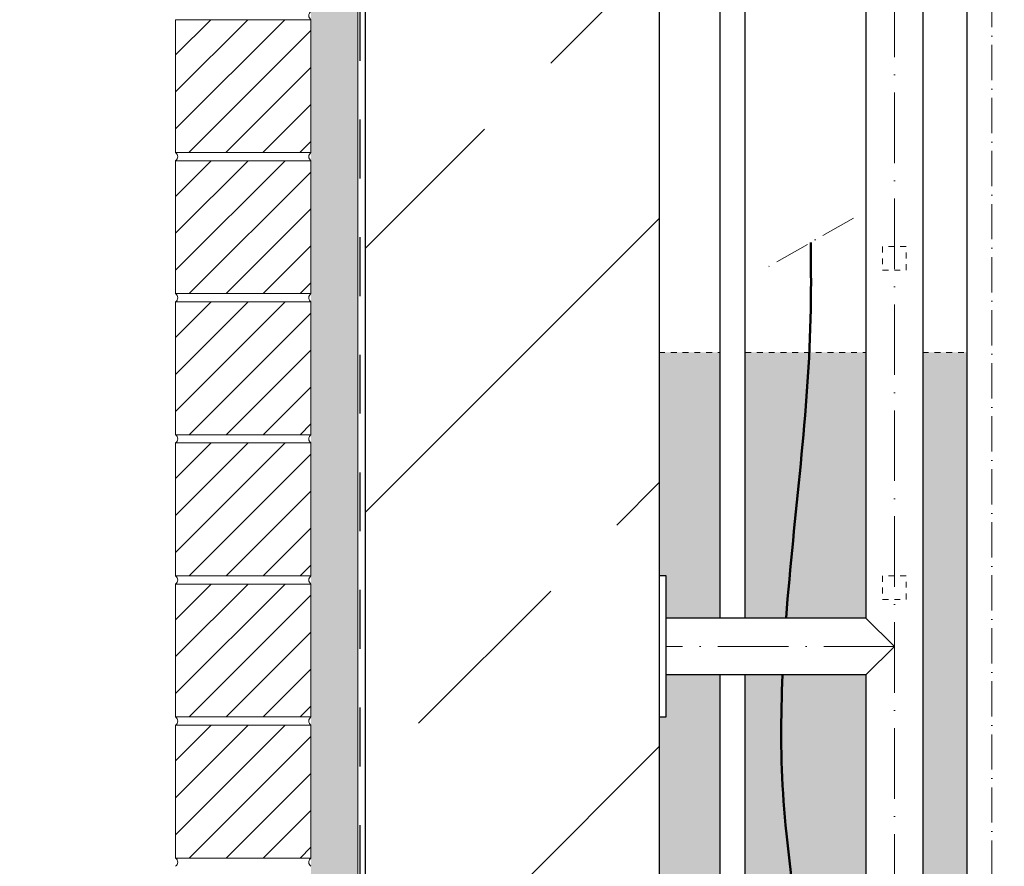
# Model space of a CAD drawing. Header units: millimetres. Extents: x -48448 to 452754, y -13941 to 17062.
# Tile 64 of 256: x 12840 to 13677, y -3207 to -2487. Entities that reach past the tile are written whole.
import ezdxf

# ---------------------------------------------------------------- set-up
doc = ezdxf.new("R2010")
doc.units = ezdxf.units.MM
doc.linetypes.add('ACAD_ISO10W100', pattern=[18, 12, -3, 0, -3])
doc.linetypes.add('JIS_02_1.0', pattern=[2, 1, -1])
doc.layers.add('Bemaßung', color=7, linetype='Continuous', lineweight=13)
doc.layers.add('Beschriftung', color=7, linetype='Continuous')
doc.layers.add('Detail Rohrdurchführung', color=7, linetype='Continuous')
doc.styles.add('LBB3.5M1000', font='isocp.shx', dxfattribs={"height": 3.5})
doc.dimstyles.new('DIN', dxfattribs={"dimtxt": 2.5, "dimasz": 2.5, "dimexe": 1.25, "dimexo": 0.625, "dimtad": 1, "dimtih": 1, "dimdec": 4, "dimdsep": 46, "dimlunit": 6, "dimtxsty": 'Standard', "dimcen": 2.5, "dimadec": 0, "dimazin": 0, "dimtfac": 1, "dimtdec": 4, "dimtmove": 0, "dimatfit": 3, "dimfxl": 0, "dimtvp": 1, "dimtolj": 1, "dimtzin": 0, "dimarcsym": 0})

# ---------------------------------------------------------------- blocks, each defined once
blk = doc.blocks.new('*D26')
at = {"layer": 'Bemaßung', "color": 0, "lineweight": -2, "transparency": 16777216}
for p, q in [((12433.88293021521, 5202.086197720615), (11880.35893142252, 5202.086197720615)), ((11930.35893142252, -3720.202525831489), (11930.35893142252, 5152.086197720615)), ((12683.88293021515, -3770.202525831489), (11880.35893142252, -3770.202525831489))]:
    blk.add_line(p, q, dxfattribs=at)
at = {"layer": 'Bemaßung', "color": 0, "transparency": 16777216}
for points in [[(11922.02559808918, 5152.086197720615), (11938.69226475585, 5152.086197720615), (11930.35893142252, 5202.086197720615)], [(11922.02559808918, -3720.202525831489), (11938.69226475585, -3720.202525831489), (11930.35893142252, -3770.202525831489)]]:
    blk.add_solid(points, dxfattribs=at)
at = {"layer": 'DEFPOINTS', "color": 0, "transparency": 16777216}
for p in [(11930.35893142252, 5202.086197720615), (13133.88293021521, 5202.086197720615), (13383.88293021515, -3770.20252583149)]:
    blk.add_point(p, dxfattribs=at)
at = {"layer": 'Bemaßung', "color": 0, "transparency": 16777216, "insert": (11822.02559808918, 715.9418359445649), "char_height": 100, "attachment_point": 5, "rotation": 90}
blk.add_mtext('\\A1;10,72', dxfattribs=at)
blk = doc.blocks.new('*D29')
at = {"layer": 'Bemaßung', "color": 0, "lineweight": -2, "transparency": 16777216}
for p, q in [((12688.88293021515, 115.9418359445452), (12223.25052448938, 115.9418359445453)), ((12273.25052448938, 65.94183594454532), (12273.25052448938, -3720.202525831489)), ((12683.88293021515, -3770.202525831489), (12223.25052448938, -3770.202525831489))]:
    blk.add_line(p, q, dxfattribs=at)
at = {"layer": 'Bemaßung', "color": 0, "transparency": 16777216}
for points in [[(12264.91719115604, 65.94183594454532), (12281.58385782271, 65.94183594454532), (12273.25052448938, 115.9418359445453)], [(12264.91719115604, -3720.202525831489), (12281.58385782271, -3720.202525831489), (12273.25052448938, -3770.202525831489)]]:
    blk.add_solid(points, dxfattribs=at)
at = {"layer": 'DEFPOINTS', "color": 0, "transparency": 16777216}
for p in [(13388.88293021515, 115.941835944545), (12273.25052448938, -3770.202525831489), (13383.88293021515, -3770.20252583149)]:
    blk.add_point(p, dxfattribs=at)
at = {"layer": 'Bemaßung', "color": 0, "transparency": 16777216, "insert": (12164.91719115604, -1827.13034494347), "char_height": 100, "attachment_point": 5, "rotation": 90}
blk.add_mtext('\\A1;4,86', dxfattribs=at)

msp = doc.modelspace()

# ---------------------------------------------------------------- hatches: boundary and pattern name
h = msp.add_hatch()
h.set_pattern_fill('ANSI33', color=256, scale=50)
h.set_pattern_definition([(45, (-26299.61749887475, 0), (-224.5064030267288, 224.5064030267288), []), (45, (-26075.11099887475, 0), (-224.5064030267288, 224.5064030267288), [158.75, -79.375])])
h.paths.add_polyline_path([(15183.88293021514, -2152.069021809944), (15158.88293021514, -2152.069021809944), (15158.88293021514, -2155.588926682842), (15163.88293021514, -2155.588926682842)], flags=16)
h.paths.add_polyline_path([(14833.88293021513, -2152.069021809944), (14808.88293021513, -2152.069021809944), (14808.88293021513, -2155.588926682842), (14813.88293021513, -2155.588926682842)], flags=16)
h.paths.add_polyline_path([(14808.88293021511, -3698.708484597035), (14808.88293021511, -3695.188579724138), (14803.88293021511, -3695.188579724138), (14783.88293021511, -3698.708484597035)], flags=16)
h.paths.add_polyline_path([(15255.82466911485, -3905.36756811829), (14933.88293021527, -3905.36756811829), (14933.88293021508, -3770.202525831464), (14819.23546252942, -3770.202525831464, -1), (14798.5303979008, -3770.202525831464), (14683.88293021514, -3770.202525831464), (13883.88293021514, -3770.202525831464), (13883.88293021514, -3970.202525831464), (13383.88293021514, -3970.202525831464), (13383.88293021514, -3770.202525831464), (13269.23546252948, -3770.202525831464, -1), (13248.53039790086, -3770.202525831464), (13133.8829302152, -3770.202525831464), (13133.8829302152, -4270.202525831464), (14890.98971140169, -4270.202525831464)])
h.paths.add_polyline_path([(14808.88293021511, -3841.696567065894), (14808.88293021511, -3845.216471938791), (14813.88293021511, -3845.216471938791), (14833.88293021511, -3841.696567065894)], flags=16)
h.paths.add_polyline_path([(13283.88293021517, -3841.696567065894), (13258.88293021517, -3841.696567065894), (13258.88293021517, -3845.216471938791), (13263.88293021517, -3845.216471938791)], flags=16)
h.paths.add_polyline_path([(16024.2338346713, -3494.999753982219), (16493.22585296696, -3479.869458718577), (16486.58119211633, -3273.905672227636), (16017.58917382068, -3289.035967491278)], flags=25)
edge = h.paths.add_edge_path()
edge.add_line((16955.6852954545, -3872.577230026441), (16955.6852954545, -3578.115524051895))
edge.add_line((16955.6852954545, -3578.115524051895), (14683.88293021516, -3621.938627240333))
edge.add_line((14683.88293021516, -3621.938627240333), (14683.88293021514, -3770.202525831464))
edge.add_line((14683.88293021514, -3770.202525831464), (14798.5303979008, -3770.202525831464))
edge.add_arc((14808.88293021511, -3770.202525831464), 10.35253231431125, 0, 180, ccw=False)
edge.add_line((14819.23546252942, -3770.202525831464), (14933.88293021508, -3770.202525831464))
edge.add_line((14933.88293021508, -3770.202525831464), (14933.88293021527, -3905.36756811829))
edge.add_line((14933.88293021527, -3905.36756811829), (15255.82466911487, -3905.36756811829))
edge.add_line((15255.82466911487, -3905.36756811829), (16955.6852954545, -3872.577230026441))
edge = h.paths.add_edge_path()
edge.add_line((16955.6852954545, -3463.794260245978), (16955.68529545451, -2111.11509883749))
edge.add_line((16955.68529545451, -2111.11509883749), (15344.88293021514, -2030.574980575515))
edge.add_line((15344.88293021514, -2030.574980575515), (15344.88293021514, -2080.574980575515))
edge.add_line((15344.88293021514, -2080.574980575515), (15169.23546252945, -2080.574980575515))
edge.add_arc((15158.88293021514, -2080.574980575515), 10.35253231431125, -180, 0, ccw=False)
edge.add_line((15148.53039790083, -2080.574980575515), (14819.23546252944, -2080.574980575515))
edge.add_arc((14808.88293021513, -2080.574980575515), 10.35253231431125, -180, 0, ccw=False)
edge.add_line((14798.53039790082, -2080.574980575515), (14683.88293021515, -2080.574980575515))
edge.add_line((14683.88293021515, -2080.574980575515), (14683.88293021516, -3507.617363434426))
edge.add_line((14683.88293021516, -3507.617363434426), (16955.6852954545, -3463.794260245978))
h = msp.add_hatch()
h.set_pattern_fill('ANSI33', color=256, scale=50)
h.set_pattern_definition([(45, (-70561.62948107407, 44060.79804128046), (-224.5064030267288, 224.5064030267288), []), (45, (-70337.12298107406, 44060.79804128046), (-224.5064030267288, 224.5064030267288), [158.75, -79.375])])
edge = h.paths.add_edge_path()
edge.add_line((13383.88293021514, -2080.574980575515), (13269.23546252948, -2080.574980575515))
edge.add_arc((13258.88293021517, -2080.574980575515), 10.35253231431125, -180, 0, ccw=False)
edge.add_line((13248.53039790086, -2080.574980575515), (13133.8829302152, -2080.574980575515))
edge.add_line((13133.8829302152, -2080.574980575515), (13133.8829302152, -3770.202525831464))
edge.add_line((13133.8829302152, -3770.202525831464), (13248.53039790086, -3770.202525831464))
edge.add_arc((13258.88293021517, -3770.202525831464), 10.35253231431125, 0, 180, ccw=False)
edge.add_line((13269.23546252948, -3770.202525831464), (13383.88293021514, -3770.202525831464))
edge.add_line((13383.88293021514, -3770.202525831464), (13383.88293021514, -2080.574980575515))
h.paths.add_polyline_path([(13253.88293021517, -2173.188451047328), (13258.88293021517, -2173.188451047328), (13258.88293021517, -2169.668546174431), (13253.88293021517, -2169.668546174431)], flags=16)
h.paths.add_polyline_path([(13258.88293021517, -3698.708484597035), (13258.88293021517, -3695.188579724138), (13253.88293021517, -3695.188579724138), (13233.88293021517, -3698.708484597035)], flags=16)
at = {"layer": 'Bemaßung', "lineweight": 5}
h = msp.add_hatch(dxfattribs=at)
h.set_pattern_fill('AR-SAND', color=256, scale=0.25)
h.set_pattern_definition([(37.50000000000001, (-26299.61749887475, 0), (-0.4000078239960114, 12.23533093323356), [0, -9.652000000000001, 0, -10.795, 0, -10.31875]), (7.499999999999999, (-26299.61749887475, 0), (11.23808207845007, 17.92062751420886), [0, -5.207000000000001, 0, -8.6995, 0, -3.33375]), (327.5, (-26307.42799887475, 0), (19.77480925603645, 0.03592961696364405), [0, -3.175, 0, -11.43, 0, -14.9225]), (317.5, (-26307.42799887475, 0), (19.08891131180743, 5.573233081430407), [0, -1.5875, 0, -7.492999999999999, 0, -8.5725])])
h.paths.add_polyline_path([(13127.88293021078, -791.0585736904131), (13087.88293021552, -791.0585736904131), (13087.88293021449, -4320.202525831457), (13127.88293020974, -4320.202525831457)])
at = {"layer": 'Bemaßung'}
h = msp.add_hatch(color=254, dxfattribs=at)
h.dxf.hatch_style = 1
edge = h.paths.add_edge_path()
edge.add_spline(control_points=[(13511.56042902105, -2770.202525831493), (13507.81351673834, -2845.546237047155), (13497.63938579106, -2920.81168649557), (13491.86428464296, -2996.052525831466)], knot_values=[395.3288283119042, 395.3288283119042, 395.3288283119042, 395.3288283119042, 621.4842521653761, 621.4842521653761, 621.4842521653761, 621.4842521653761], degree=3, periodic=0)
edge.add_line((13491.86428464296, -2996.052525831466), (13559.73293021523, -2996.052525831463))
edge.add_line((13559.73293021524, -2996.052525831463), (13559.73293021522, -2770.202525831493))
edge.add_line((13559.73293021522, -2770.202525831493), (13511.56042902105, -2770.202525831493))
edge = h.paths.add_edge_path()
edge.add_line((13645.56081709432, -2770.202525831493), (13608.03293021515, -2770.202525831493))
edge.add_line((13608.03293021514, -2770.202525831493), (13608.03293021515, -3577.830013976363))
edge.add_arc((13765.88293021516, -3715.041893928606), 209.150000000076, 125.12001380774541, 139.0010402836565, ccw=False)
edge.add_line((13645.56081709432, -3543.967899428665), (13645.56081709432, -2770.202525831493))
edge = h.paths.add_edge_path()
edge.add_line((13952.88293021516, -2770.202525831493), (13687.96081709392, -2770.202525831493))
edge.add_line((13687.96081709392, -2770.202525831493), (13687.9608170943, -3520.949475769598))
edge.add_arc((13765.88293021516, -3715.041893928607), 209.1500000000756, 90.00000000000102, 111.8739370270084, ccw=False)
edge.add_line((13765.88293021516, -3505.891893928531), (13797.88293021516, -3497.541893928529))
edge.add_line((13797.88293021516, -3497.541893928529), (13797.88293021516, -3453.041893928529))
edge.add_line((13797.88293021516, -3453.041893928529), (13817.88293021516, -3453.041893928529))
edge.add_line((13817.88293021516, -3453.041893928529), (13837.88293021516, -3453.041893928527))
edge.add_line((13837.88293021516, -3453.041893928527), (13967.88293021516, -3038.041893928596))
edge.add_line((13967.88293021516, -3038.041893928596), (13947.88293021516, -3038.041893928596))
edge.add_line((13947.88293021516, -3038.041893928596), (13947.88293021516, -2913.041893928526))
edge.add_line((13947.88293021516, -2913.041893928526), (13952.88293021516, -2913.041893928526))
edge.add_line((13952.88293021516, -2913.041893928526), (13952.88293021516, -2770.202525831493))
edge = h.paths.add_edge_path()
edge.add_line((14383.88293021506, -2770.202525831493), (13982.88293021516, -2770.202525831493))
edge.add_line((13982.88293021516, -2770.202525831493), (13982.88293021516, -2913.041893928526))
edge.add_line((13982.88293021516, -2913.041893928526), (13987.88293021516, -2913.041893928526))
edge.add_line((13987.88293021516, -2913.041893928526), (13987.88293021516, -3038.041893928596))
edge.add_line((13987.88293021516, -3038.041893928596), (13967.88293021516, -3038.041893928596))
edge.add_line((13967.88293021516, -3038.041893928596), (14097.88293021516, -3453.041893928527))
edge.add_line((14097.88293021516, -3453.041893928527), (14117.88293021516, -3453.041893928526))
edge.add_line((14117.88293021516, -3453.041893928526), (14137.88293021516, -3453.041893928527))
edge.add_line((14137.88293021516, -3453.041893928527), (14137.88293021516, -3497.541893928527))
edge.add_line((14137.88293021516, -3497.541893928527), (14169.88293021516, -3505.891893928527))
edge.add_line((14169.88293021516, -3505.891893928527), (14192.82272365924, -3505.891893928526))
edge.add_arc((14274.88293021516, -3563.041893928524), 99.99999999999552, 34.85489168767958, 145.1451083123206, ccw=False)
edge.add_line((14356.94313677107, -3505.891893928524), (14379.88293021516, -3505.891893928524))
edge.add_line((14379.88293021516, -3505.891893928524), (14411.88293021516, -3497.541893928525))
edge.add_line((14411.88293021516, -3497.541893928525), (14411.88293021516, -3453.041893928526))
edge.add_line((14411.88293021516, -3453.041893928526), (14431.88293021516, -3453.041893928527))
edge.add_line((14431.88293021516, -3453.041893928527), (14451.88293021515, -3453.041893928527))
edge.add_line((14451.88293021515, -3453.041893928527), (14451.88293021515, -3497.541893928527))
edge.add_line((14451.88293021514, -3497.541893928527), (14483.88293021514, -3505.881262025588))
edge.add_line((14483.88293021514, -3505.881262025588), (14683.88293021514, -3502.023258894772))
edge.add_line((14683.88293021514, -3502.023258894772), (14683.88293021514, -2770.202525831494))
edge.add_line((14683.88293021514, -2770.202525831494), (14583.88281354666, -2770.202525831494))
edge.add_line((14583.88281354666, -2770.202525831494), (14583.88279735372, -3070.535129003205))
edge.add_arc((14533.88283056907, -3023.236854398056), 68.8267641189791, 223.4094697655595, 316.5905302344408, ccw=False)
edge.add_arc((14433.88289699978, -3023.236854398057), 68.8267641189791, 223.409469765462, 316.5905302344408, ccw=False)
edge.add_line((14383.88293021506, -3070.535129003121), (14383.88293021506, -2770.202525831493))
edge = h.paths.add_edge_path()
edge.add_line((14683.88293021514, -3616.344522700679), (14483.88313522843, -3620.202521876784))
edge.add_line((14483.88313522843, -3620.202521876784), (14451.88293021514, -3628.541893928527))
edge.add_line((14451.88293021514, -3628.541893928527), (14451.88293021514, -3673.041893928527))
edge.add_line((14451.88293021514, -3673.041893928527), (14431.88293021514, -3673.041893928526))
edge.add_line((14431.88293021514, -3673.041893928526), (14411.88293021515, -3673.041893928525))
edge.add_line((14411.88293021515, -3673.041893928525), (14411.88293021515, -3628.541893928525))
edge.add_line((14411.88293021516, -3628.541893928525), (14379.88293021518, -3620.19189392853))
edge.add_line((14379.88293021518, -3620.19189392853), (14356.94313677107, -3620.191893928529))
edge.add_arc((14274.88293021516, -3563.041893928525), 99.99999999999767, 214.8548916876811, 325.14510831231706, ccw=False)
edge.add_line((14192.82272365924, -3620.191893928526), (14169.88293021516, -3620.191893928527))
edge.add_line((14169.88293021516, -3620.191893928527), (14137.88293021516, -3628.541893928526))
edge.add_line((14137.88293021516, -3628.541893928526), (14137.88293021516, -3673.041893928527))
edge.add_line((14137.88293021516, -3673.041893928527), (14117.88293021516, -3673.041893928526))
edge.add_line((14117.88293021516, -3673.041893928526), (14097.88293021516, -3673.041893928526))
edge.add_line((14097.88293021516, -3673.041893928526), (13979.38413614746, -3572.773683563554))
edge.add_line((13979.38413614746, -3572.773683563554), (13955.84509797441, -3573.227751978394))
edge.add_line((13955.84509797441, -3573.227751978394), (13837.88293021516, -3673.041893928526))
edge.add_line((13837.88293021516, -3673.041893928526), (13817.88293021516, -3673.041893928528))
edge.add_line((13817.88293021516, -3673.041893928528), (13797.88293021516, -3673.041893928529))
edge.add_line((13797.88293021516, -3673.041893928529), (13797.88293021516, -3628.541893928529))
edge.add_line((13797.88293021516, -3628.541893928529), (13765.88293021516, -3620.191893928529))
edge.add_arc((13765.88293021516, -3715.041893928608), 94.85000000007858, 90, 145.238239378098)
edge.add_line((13687.96081709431, -3660.961705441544), (13687.96081709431, -3693.202525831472))
edge.add_line((13687.96081709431, -3693.202525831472), (13694.76081709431, -3717.202525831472))
edge.add_line((13694.76081709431, -3717.202525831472), (13741.76081709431, -3717.202525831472))
edge.add_line((13741.76081709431, -3717.202525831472), (13741.76081709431, -3733.202525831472))
edge.add_line((13741.76081709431, -3733.202525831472), (13741.76081709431, -3749.202525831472))
edge.add_line((13741.76081709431, -3749.202525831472), (13694.76081709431, -3749.202525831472))
edge.add_line((13694.76081709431, -3749.202525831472), (13687.96081709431, -3773.202525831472))
edge.add_line((13687.96081709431, -3773.202525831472), (13690.91081709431, -3837.202525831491))
edge.add_line((13690.91081709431, -3837.202525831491), (13692.91081709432, -3837.202525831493))
edge.add_line((13692.91081709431, -3837.202525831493), (13692.91081709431, -3852.202525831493))
edge.add_line((13692.91081709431, -3852.202525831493), (13690.91081709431, -3852.202525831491))
edge.add_arc((13609.76081709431, -3852.20252583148), 81.14999999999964, 272.37472012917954, 359.999999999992, ccw=False)
edge.add_arc((13569.25264653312, -3909.202525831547), 50.04489358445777, 328.7480188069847, 331.2378843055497, ccw=False)
edge.add_line((13612.03572237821, -3935.165957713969), (13593.94472851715, -3935.165957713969))
edge.add_line((13593.94472851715, -3935.165957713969), (13593.94472851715, -3940.165957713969))
edge.add_line((13593.94472851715, -3940.165957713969), (13585.89645434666, -3970.202525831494))
edge.add_line((13585.89645434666, -3970.202525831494), (13883.88293021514, -3970.202525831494))
edge.add_line((13883.88293021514, -3970.202525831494), (13883.88293021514, -3770.202525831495))
edge.add_line((13883.88293021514, -3770.202525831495), (14683.88293021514, -3770.202525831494))
edge.add_line((14683.88293021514, -3770.202525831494), (14683.88293021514, -3616.344522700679))
h.paths.add_polyline_path([(13559.73293021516, -3411.04891868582), (13549.08849410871, -3417.194486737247), (13549.08849410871, -3428.586581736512), (13559.73293021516, -3428.586581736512)])
h.paths.add_polyline_path([(13781.83614062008, -3161.67392891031), (13932.94118836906, -3161.67392891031)], flags=16)
h.paths.add_polyline_path([(13435.58433363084, -2996.052525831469), (13435.58433363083, -2770.202525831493), (13383.88293021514, -2770.202525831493), (13383.88293021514, -2960.202525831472), (13389.88293021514, -2960.202525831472), (13389.88293021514, -2996.052525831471)])
h.paths.add_polyline_path([(13457.08433363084, -2770.202525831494), (13457.08433363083, -2996.052525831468), (13491.86428464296, -2996.052525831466), (13491.93216233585, -2995.170796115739), (13492.00043890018, -2994.289064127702), (13492.06911046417, -2993.407329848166), (13492.13817315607, -2992.525593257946), (13492.20762310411, -2991.643854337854), (13492.2774564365, -2990.762113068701), (13492.3476692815, -2989.880369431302), (13492.41825776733, -2988.998623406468), (13492.48921802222, -2988.116874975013), (13492.5605461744, -2987.235124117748), (13492.6322383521, -2986.353370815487), (13492.70429068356, -2985.471615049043), (13492.77669929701, -2984.589856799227), (13492.84946032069, -2983.708096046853), (13492.92256988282, -2982.826332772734), (13492.99602411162, -2981.944566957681), (13493.06981913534, -2981.062798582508), (13493.14395108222, -2980.181027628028), (13493.21841608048, -2979.299254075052), (13493.29321025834, -2978.417477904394), (13493.36832974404, -2977.535699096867), (13493.44377066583, -2976.653917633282), (13493.51952915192, -2975.772133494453), (13493.59560133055, -2974.890346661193), (13493.67198332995, -2974.008557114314), (13493.74867127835, -2973.126764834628), (13493.82566130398, -2972.244969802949), (13493.90294953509, -2971.363172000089), (13493.98053209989, -2970.48137140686), (13494.05840512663, -2969.599568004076), (13494.13656474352, -2968.71776177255), (13494.2150070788, -2967.835952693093), (13494.29372826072, -2966.954140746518), (13494.37272441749, -2966.072325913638), (13494.45199167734, -2965.190508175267), (13494.53152616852, -2964.308687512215), (13494.61132401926, -2963.426863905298), (13494.69138135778, -2962.545037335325), (13494.77169431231, -2961.663207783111), (13494.8522590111, -2960.781375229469), (13494.93307158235, -2959.89953965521), (13495.01412815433, -2959.017701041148), (13495.09542485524, -2958.135859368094), (13495.17695781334, -2957.254014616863), (13495.25872315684, -2956.372166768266), (13495.34071701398, -2955.490315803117), (13495.42293551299, -2954.608461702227), (13495.50537478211, -2953.72660444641), (13495.58803094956, -2952.844744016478), (13495.67090014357, -2951.962880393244), (13495.75397849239, -2951.08101355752), (13495.83726212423, -2950.19914349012), (13495.92074716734, -2949.317270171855), (13496.00442974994, -2948.43539358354), (13496.08830600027, -2947.553513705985), (13496.17237204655, -2946.671630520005), (13496.25662401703, -2945.789744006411), (13496.34105803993, -2944.907854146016), (13496.42567024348, -2944.025960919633), (13496.51045675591, -2943.144064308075), (13496.59541370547, -2942.262164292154), (13496.68053722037, -2941.380260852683), (13496.76582342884, -2940.498353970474), (13496.85126845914, -2939.616443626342), (13496.93686843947, -2938.734529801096), (13497.02261949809, -2937.852612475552), (13497.1085177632, -2936.970691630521), (13497.19455936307, -2936.088767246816), (13497.2807404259, -2935.20683930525), (13497.36705707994, -2934.324907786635), (13497.45350545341, -2933.442972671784), (13497.54008167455, -2932.561033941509), (13497.62678187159, -2931.679091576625), (13497.71360217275, -2930.797145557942), (13497.80053870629, -2929.915195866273), (13497.88758760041, -2929.033242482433), (13497.97474498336, -2928.151285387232), (13498.06200698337, -2927.269324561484), (13498.14936972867, -2926.387359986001), (13498.23682934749, -2925.505391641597), (13498.32438196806, -2924.623419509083), (13498.41202371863, -2923.741443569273), (13498.4997507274, -2922.859463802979), (13498.58755912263, -2921.977480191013), (13498.67544503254, -2921.095492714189), (13498.76340458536, -2920.213501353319), (13498.85143390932, -2919.331506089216), (13498.93952913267, -2918.449506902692), (13499.02768638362, -2917.567503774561), (13499.11590179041, -2916.685496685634), (13499.20417148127, -2915.803485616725), (13499.29249158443, -2914.921470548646), (13499.38085822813, -2914.039451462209), (13499.4692675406, -2913.157428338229), (13499.55771565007, -2912.275401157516), (13499.64619868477, -2911.393369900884), (13499.73471277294, -2910.511334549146), (13499.82325404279, -2909.629295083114), (13499.91181862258, -2908.747251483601), (13500.00040264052, -2907.865203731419), (13500.08900222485, -2906.983151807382), (13500.17761350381, -2906.101095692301), (13500.26623260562, -2905.21903536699), (13500.35485565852, -2904.336970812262), (13500.44347879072, -2903.454902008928), (13500.53209813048, -2902.572828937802), (13500.62070980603, -2901.690751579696), (13500.70930994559, -2900.808669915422), (13500.79789467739, -2899.926583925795), (13500.88646012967, -2899.044493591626), (13500.97500243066, -2898.162398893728), (13501.06351770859, -2897.280299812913), (13501.15200209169, -2896.398196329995), (13501.24045170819, -2895.516088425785), (13501.32886268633, -2894.633976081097), (13501.41723115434, -2893.751859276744), (13501.50555324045, -2892.869737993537), (13501.59382507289, -2891.987612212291), (13501.68204277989, -2891.105481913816), (13501.77020248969, -2890.223347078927), (13501.85830033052, -2889.341207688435), (13501.9463324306, -2888.459063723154), (13502.03429491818, -2887.576915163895), (13502.12218392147, -2886.694761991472), (13502.20999556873, -2885.812604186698), (13502.29772598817, -2884.930441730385), (13502.38537130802, -2884.048274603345), (13502.47292765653, -2883.166102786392), (13502.56039116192, -2882.283926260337), (13502.64775795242, -2881.401745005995), (13502.73502415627, -2880.519559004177), (13502.82218590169, -2879.637368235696), (13502.90923931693, -2878.755172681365), (13502.9961805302, -2877.872972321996), (13503.08300566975, -2876.990767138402), (13503.1697108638, -2876.108557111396), (13503.25629224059, -2875.226342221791), (13503.34274592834, -2874.344122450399), (13503.4290680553, -2873.461897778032), (13503.51525474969, -2872.579668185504), (13503.60130213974, -2871.697433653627), (13503.68720635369, -2870.815194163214), (13503.77296351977, -2869.932949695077), (13503.85856976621, -2869.05070023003), (13503.94402122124, -2868.168445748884), (13504.02931401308, -2867.286186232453), (13504.11444426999, -2866.403921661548), (13504.19940812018, -2865.521652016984), (13504.28420169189, -2864.639377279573), (13504.36882111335, -2863.757097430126), (13504.45326251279, -2862.874812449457), (13504.53752201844, -2861.99252231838), (13504.62159575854, -2861.110227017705), (13504.70547986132, -2860.227926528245), (13504.78917045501, -2859.345620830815), (13504.87266366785, -2858.463309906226), (13504.95595562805, -2857.580993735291), (13505.03904246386, -2856.698672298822), (13505.1219203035, -2855.816345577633), (13505.20458527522, -2854.934013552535), (13505.28703350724, -2854.051676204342), (13505.36926112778, -2853.169333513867), (13505.4512642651, -2852.286985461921), (13505.5330390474, -2851.404632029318), (13505.61458160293, -2850.52227319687), (13505.69588805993, -2849.63990894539), (13505.77695454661, -2848.757539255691), (13505.85777719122, -2847.875164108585), (13505.93835212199, -2846.992783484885), (13506.01867546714, -2846.110397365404), (13506.09874335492, -2845.228005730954), (13506.17855191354, -2844.345608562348), (13506.25809727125, -2843.463205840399), (13506.33737555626, -2842.580797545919), (13506.41638289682, -2841.698383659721), (13506.49511542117, -2840.815964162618), (13506.57356925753, -2839.933539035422), (13506.65174053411, -2839.051108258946), (13506.72962537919, -2838.168671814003), (13506.80721992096, -2837.286229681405), (13506.88452028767, -2836.403781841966), (13506.96152260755, -2835.521328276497), (13507.03822300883, -2834.638868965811), (13507.11461761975, -2833.756403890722), (13507.19070256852, -2832.873933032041), (13507.2664739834, -2831.991456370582), (13507.3419279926, -2831.108973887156), (13507.41706072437, -2830.226485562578), (13507.49186830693, -2829.343991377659), (13507.5663468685, -2828.461491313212), (13507.64049253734, -2827.57898535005), (13507.71430144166, -2826.696473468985), (13507.7877697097, -2825.813955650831), (13507.8608934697, -2824.9314318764), (13507.93366884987, -2824.048902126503), (13508.00609197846, -2823.166366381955), (13508.0781589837, -2822.283824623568), (13508.14986599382, -2821.401276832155), (13508.22120913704, -2820.518722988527), (13508.29218454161, -2819.636163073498), (13508.36278833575, -2818.753597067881), (13508.4330166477, -2817.871024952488), (13508.50286560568, -2816.988446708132), (13508.57233133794, -2816.105862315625), (13508.6414099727, -2815.223271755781), (13508.71009763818, -2814.340675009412), (13508.77839046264, -2813.45807205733), (13508.84628457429, -2812.575462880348), (13508.91377610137, -2811.69284745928), (13508.98086117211, -2810.810225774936), (13509.04753591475, -2809.927597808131), (13509.1137964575, -2809.044963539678), (13509.17963892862, -2808.162322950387), (13509.24505945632, -2807.279676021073), (13509.31005416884, -2806.397022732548), (13509.37461919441, -2805.514363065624), (13509.43875066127, -2804.631697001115), (13509.50244469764, -2803.749024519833), (13509.56569743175, -2802.86634560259), (13509.62850499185, -2801.983660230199), (13509.69086350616, -2801.100968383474), (13509.75276910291, -2800.218270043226), (13509.81421791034, -2799.335565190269), (13509.87520605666, -2798.452853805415), (13509.93572967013, -2797.570135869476), (13509.99578487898, -2796.687411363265), (13510.05536781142, -2795.804680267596), (13510.11447459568, -2794.92194256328), (13510.17310136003, -2794.039198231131), (13510.23124423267, -2793.156447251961), (13510.28889934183, -2792.273689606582), (13510.34606281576, -2791.390925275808), (13510.40273078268, -2790.508154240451), (13510.45889937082, -2789.625376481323), (13510.51456470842, -2788.742591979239), (13510.56972292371, -2787.859800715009), (13510.62437014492, -2786.977002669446), (13510.67850250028, -2786.094197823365), (13510.73211611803, -2785.211386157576), (13510.78520712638, -2784.328567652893), (13510.83777165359, -2783.445742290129), (13510.88980582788, -2782.562910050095), (13510.94130577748, -2781.680070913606), (13510.99226763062, -2780.797224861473), (13511.04268751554, -2779.914371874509), (13511.09256156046, -2779.031511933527), (13511.14188589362, -2778.148645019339), (13511.19065664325, -2777.265771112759), (13511.23886993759, -2776.382890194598), (13511.28652190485, -2775.50000224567), (13511.33360867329, -2774.617107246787), (13511.38012637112, -2773.734205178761), (13511.42607112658, -2772.851296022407), (13511.4714390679, -2771.968379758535), (13511.51622632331, -2771.08545636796), (13511.56042902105, -2770.202525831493)])
h.paths.add_polyline_path([(13457.08433363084, -3044.352525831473), (13457.08433363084, -3415.962647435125), (13464.82960825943, -3415.962647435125), (13464.82960825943, -3390.202525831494), (13493.94472851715, -3390.202525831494), (13494.13099060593, -3388.855039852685), (13494.31716568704, -3387.507552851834), (13494.50316675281, -3386.160063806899), (13494.68890679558, -3384.812571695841), (13494.87429880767, -3383.465075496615), (13495.05925578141, -3382.117574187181), (13495.24369070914, -3380.770066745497), (13495.42751658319, -3379.422552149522), (13495.61064639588, -3378.075029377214), (13495.79299313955, -3376.727497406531), (13495.97446980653, -3375.379955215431), (13496.15498938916, -3374.032401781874), (13496.33446487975, -3372.684836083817), (13496.51280927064, -3371.337257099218), (13496.68993555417, -3369.989663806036), (13496.86575672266, -3368.64205518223), (13497.04018576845, -3367.294430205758), (13497.21313568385, -3365.946787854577), (13497.38451946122, -3364.599127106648), (13497.55425009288, -3363.251446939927), (13497.72224057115, -3361.903746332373), (13497.88840388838, -3360.556024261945), (13498.05265303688, -3359.2082797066), (13498.21490100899, -3357.860511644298), (13498.37506079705, -3356.512719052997), (13498.53304539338, -3355.164900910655), (13498.68876779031, -3353.817056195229), (13498.84214098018, -3352.46918388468), (13498.99307795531, -3351.121282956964), (13499.14149170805, -3349.773352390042), (13499.28729523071, -3348.425391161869), (13499.43040151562, -3347.077398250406), (13499.57072355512, -3345.729372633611), (13499.70817434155, -3344.381313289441), (13499.84266686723, -3343.033219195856), (13499.97411412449, -3341.685089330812), (13500.10242910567, -3340.336922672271), (13500.22752480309, -3338.988718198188), (13500.34931420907, -3337.640474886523), (13500.46771031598, -3336.292191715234), (13500.58262611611, -3334.943867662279), (13500.69397460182, -3333.595501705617), (13500.80166876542, -3332.247092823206), (13500.90562159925, -3330.898639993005), (13501.00574609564, -3329.550142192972), (13501.10195524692, -3328.201598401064), (13501.19416204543, -3326.853007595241), (13501.28227948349, -3325.504368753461), (13501.36622055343, -3324.155680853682), (13501.44589824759, -3322.806942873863), (13501.5212255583, -3321.458153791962), (13501.59211547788, -3320.109312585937), (13501.65848099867, -3318.760418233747), (13501.72023511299, -3317.41146971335), (13501.77729081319, -3316.062466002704), (13501.82956109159, -3314.713406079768), (13501.87695894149, -3313.36428892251), (13501.91942495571, -3312.015113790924), (13501.95699948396, -3310.665880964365), (13501.9897454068, -3309.316590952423), (13502.01772560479, -3307.967244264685), (13502.0410029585, -3306.617841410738), (13502.0596403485, -3305.268382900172), (13502.07370065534, -3303.918869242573), (13502.08324675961, -3302.56930094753), (13502.08834154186, -3301.219678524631), (13502.08904788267, -3299.870002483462), (13502.0854286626, -3298.520273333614), (13502.07754676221, -3297.170491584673), (13502.06546506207, -3295.820657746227), (13502.04924644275, -3294.470772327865), (13502.02895378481, -3293.120835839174), (13502.00464996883, -3291.770848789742), (13501.97639787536, -3290.420811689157), (13501.94426038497, -3289.070725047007), (13501.90830037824, -3287.72058937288), (13501.86858073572, -3286.370405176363), (13501.82516433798, -3285.020172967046), (13501.7781140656, -3283.669893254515), (13501.72749279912, -3282.319566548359), (13501.67336341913, -3280.969193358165), (13501.61578880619, -3279.618774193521), (13501.55483184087, -3278.268309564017), (13501.49055540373, -3276.917799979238), (13501.42302237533, -3275.567245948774), (13501.35229563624, -3274.216647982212), (13501.27843806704, -3272.86600658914), (13501.20151254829, -3271.515322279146), (13501.12158196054, -3270.164595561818), (13501.03870918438, -3268.813826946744), (13500.95295710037, -3267.463016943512), (13500.86438858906, -3266.112166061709), (13500.77306653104, -3264.761274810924), (13500.67905380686, -3263.410343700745), (13500.58241329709, -3262.059373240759), (13500.4832078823, -3260.708363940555), (13500.38150044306, -3259.35731630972), (13500.27735385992, -3258.006230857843), (13500.17083101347, -3256.65510809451), (13500.06199478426, -3255.303948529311), (13499.95090805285, -3253.952752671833), (13499.83763369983, -3252.601521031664), (13499.72223460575, -3251.250254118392), (13499.60477365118, -3249.898952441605), (13499.48531371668, -3248.54761651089), (13499.36391768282, -3247.196246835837), (13499.24064843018, -3245.844843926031), (13499.1155688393, -3244.493408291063), (13498.98874179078, -3243.141940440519), (13498.86023016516, -3241.790440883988), (13498.73009684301, -3240.438910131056), (13498.59840470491, -3239.087348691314), (13498.46521663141, -3237.735757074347), (13498.33059550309, -3236.384135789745), (13498.1946042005, -3235.032485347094), (13498.05730560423, -3233.680806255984), (13497.91876259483, -3232.329099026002), (13497.77903805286, -3230.977364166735), (13497.6381948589, -3229.625602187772), (13497.49629589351, -3228.273813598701), (13497.35340403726, -3226.921998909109), (13497.20958217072, -3225.570158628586), (13497.06489317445, -3224.218293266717), (13496.91939992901, -3222.866403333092), (13496.77316531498, -3221.514489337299), (13496.62625221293, -3220.162551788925), (13496.4787235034, -3218.810591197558), (13496.33064206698, -3217.458608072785), (13496.18207078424, -3216.106602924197), (13496.03307253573, -3214.754576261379), (13495.88371020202, -3213.40252859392), (13495.73404666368, -3212.050460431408), (13495.58414480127, -3210.698372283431), (13495.43406749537, -3209.346264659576), (13495.28387762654, -3207.994138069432), (13495.13363807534, -3206.641993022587), (13494.98341172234, -3205.289830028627), (13494.83326144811, -3203.937649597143), (13494.68325013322, -3202.585452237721), (13494.53344065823, -3201.233238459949), (13494.38389590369, -3199.881008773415), (13494.2346787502, -3198.528763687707), (13494.08585207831, -3197.176503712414), (13493.93747876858, -3195.824229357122), (13493.78962170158, -3194.471941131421), (13493.64234375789, -3193.119639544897), (13493.49570781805, -3191.767325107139), (13493.34977676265, -3190.414998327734), (13493.20461347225, -3189.062659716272), (13493.06028082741, -3187.710309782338), (13492.91684170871, -3186.357949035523), (13492.7743589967, -3185.005577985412), (13492.63289557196, -3183.653197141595), (13492.49251431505, -3182.300807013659), (13492.35327810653, -3180.948408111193), (13492.21524982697, -3179.596000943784), (13492.07849235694, -3178.243586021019), (13491.94306857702, -3176.891163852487), (13491.80904136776, -3175.538734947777), (13491.67647360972, -3174.186299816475), (13491.54542818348, -3172.83385896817), (13491.41596796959, -3171.48141291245), (13491.28815584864, -3170.128962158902), (13491.16205470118, -3168.776507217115), (13491.03772740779, -3167.424048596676), (13490.91523684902, -3166.071586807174), (13490.79464590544, -3164.719122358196), (13490.67601745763, -3163.36665575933), (13490.55941438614, -3162.014187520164), (13490.44489957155, -3160.661718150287), (13490.33253589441, -3159.309248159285), (13490.2223862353, -3157.956778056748), (13490.11451347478, -3156.604308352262), (13490.00898049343, -3155.251839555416), (13489.90585017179, -3153.899372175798), (13489.80518539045, -3152.546906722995), (13489.70704720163, -3151.194443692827), (13489.61145875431, -3149.841983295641), (13489.51840746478, -3148.489525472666), (13489.42787935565, -3147.137070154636), (13489.33986044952, -3145.784617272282), (13489.254336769, -3144.432166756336), (13489.17129433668, -3143.07971853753), (13489.09071917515, -3141.727272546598), (13489.01259730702, -3140.37482871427), (13488.9369147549, -3139.02238697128), (13488.86365754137, -3137.669947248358), (13488.79281168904, -3136.317509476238), (13488.72436322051, -3134.965073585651), (13488.65829815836, -3133.612639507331), (13488.59460252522, -3132.260207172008), (13488.53326234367, -3130.907776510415), (13488.47426363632, -3129.555347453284), (13488.41759242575, -3128.202919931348), (13488.36323473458, -3126.850493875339), (13488.3111765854, -3125.498069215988), (13488.26140400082, -3124.145645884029), (13488.21390300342, -3122.793223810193), (13488.16865961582, -3121.440802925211), (13488.12565986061, -3120.088383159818), (13488.08488976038, -3118.735964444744), (13488.04633533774, -3117.383546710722), (13488.00998261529, -3116.031129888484), (13487.97581761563, -3114.678713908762), (13487.94382636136, -3113.326298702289), (13487.91399487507, -3111.973884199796), (13487.88630917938, -3110.621470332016), (13487.86075529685, -3109.269057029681), (13487.83731925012, -3107.916644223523), (13487.81598706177, -3106.564231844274), (13487.79674475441, -3105.211819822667), (13487.77957835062, -3103.859408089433), (13487.76447387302, -3102.506996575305), (13487.7514173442, -3101.154585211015), (13487.74039478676, -3099.802173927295), (13487.73139222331, -3098.449762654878), (13487.72439567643, -3097.097351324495), (13487.71939116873, -3095.744939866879), (13487.71636472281, -3094.392528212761), (13487.71530236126, -3093.040116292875), (13487.71619010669, -3091.687704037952), (13487.7190139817, -3090.335291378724), (13487.72376000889, -3088.982878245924), (13487.73041421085, -3087.630464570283), (13487.73896261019, -3086.278050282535), (13487.7493912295, -3084.92563531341), (13487.76168609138, -3083.573219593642), (13487.77583321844, -3082.220803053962), (13487.79181863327, -3080.868385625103), (13487.80962835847, -3079.515967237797), (13487.82924841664, -3078.163547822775), (13487.85066483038, -3076.811127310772), (13487.87386362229, -3075.458705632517), (13487.89883081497, -3074.106282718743), (13487.92555243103, -3072.753858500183), (13487.95401449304, -3071.401432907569), (13487.98420302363, -3070.049005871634), (13488.01610404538, -3068.696577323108), (13488.0497035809, -3067.344147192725), (13488.08498765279, -3065.991715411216), (13488.12194228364, -3064.639281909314), (13488.16055349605, -3063.286846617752), (13488.20080731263, -3061.934409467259), (13488.24268975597, -3060.581970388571), (13488.28618684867, -3059.229529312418), (13488.33128461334, -3057.877086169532), (13488.37796907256, -3056.524640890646), (13488.42622624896, -3055.172193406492), (13488.47604216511, -3053.819743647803), (13488.52740284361, -3052.467291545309), (13488.58029430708, -3051.114837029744), (13488.63470257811, -3049.76238003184), (13488.69061367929, -3048.409920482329), (13488.74801363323, -3047.057458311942), (13488.80688846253, -3045.704993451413), (13488.86722418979, -3044.352525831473)])
h.paths.add_polyline_path([(13435.58433363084, -3428.586581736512), (13435.58433363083, -3415.337364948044), (13390.56850614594, -3389.347464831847), (13394.76170372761, -3382.084633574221), (13435.58433363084, -3405.653589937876), (13435.58433363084, -3044.352525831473), (13389.88293021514, -3044.352525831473), (13389.88293021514, -3080.202525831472), (13383.88293021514, -3080.202525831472), (13383.88293021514, -3970.202525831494), (13401.99300268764, -3970.202525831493), (13393.94472851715, -3940.165957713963), (13393.94472851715, -3850.133497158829), (13411.99300268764, -3820.096929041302), (13411.99300268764, -3761.586707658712), (13403.94472851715, -3731.550139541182), (13393.94472851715, -3721.550139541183), (13393.94472851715, -3476.13118529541), (13403.94472851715, -3466.13118529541), (13406.97568565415, -3466.13118529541), (13406.97568565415, -3453.807456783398), (13412.55297389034, -3453.807456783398), (13412.55297389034, -3428.586581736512)])
h = msp.add_hatch(color=254, dxfattribs=at)
h.dxf.hatch_style = 1
edge = h.paths.add_edge_path()
edge.add_line((13559.73293021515, -3044.352525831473), (13488.86722418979, -3044.352525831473))
edge.add_spline(control_points=[(13488.86722418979, -3044.352525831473), (13487.24863392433, -3080.203144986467), (13487.01443264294, -3169.924712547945), (13508.43975243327, -3285.348561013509), (13497.48188320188, -3364.615490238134), (13493.94472851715, -3390.202525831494)], knot_values=[0, 0, 0, 0, 107.7696950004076, 269.7323049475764, 346.9333347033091, 346.9333347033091, 346.9333347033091, 346.9333347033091], degree=3, periodic=0)
edge.add_line((13493.94472851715, -3390.202525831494), (13523.05984877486, -3390.202525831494))
edge.add_line((13523.05984877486, -3390.202525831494), (13523.05984877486, -3415.962647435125))
edge.add_line((13523.05984877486, -3415.962647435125), (13534.44931204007, -3415.962647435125))
edge.add_line((13534.44931204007, -3415.962647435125), (13559.73293021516, -3401.365143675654))
edge.add_line((13559.73293021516, -3401.365143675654), (13559.73293021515, -3044.352525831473))

# ---------------------------------------------------------------- linework, layer by layer
at = {"linetype": 'ACAD_ISO10W100', "lineweight": 18, "ltscale": 2.5}
for p, q in [((13666.76081709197, -3530.872056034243), (13666.76081709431, -606.3370375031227)), ((13549.08686694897, -2655.947095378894), (13476.5768153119, -2697.366834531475))]:
    msp.add_line(p, q, dxfattribs=at)
at = {"lineweight": 9}
msp.add_line((13127.88293021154, -791.0585736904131), (13127.88293020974, -4320.202525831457), dxfattribs=at)
at = {"linetype": 'JIS_02_1.0', "lineweight": 25, "ltscale": 50}
msp.add_line((13129.88293021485, -4322.202525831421), (13129.88293021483, -791.0585736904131), dxfattribs=at)
for p, q in [((13133.8829302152, -791.0585736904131), (13133.8829302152, -4320.202525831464)), ((13383.88293021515, -791.058573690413), (13383.88293021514, -3770.202525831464)), ((13608.03293021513, -791.058573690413), (13608.03293021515, -3645.202525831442)), ((13559.73293021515, -1391.019525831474), (13559.73293021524, -2996.052525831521)), ((13559.73293021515, -2996.052525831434), (13389.88293021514, -2996.052525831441)), ((13583.88293021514, -3020.202525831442), (13559.73293021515, -2996.052525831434)), ((13559.73293021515, -3044.352525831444), (13583.88293021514, -3020.202525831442)), ((13559.73293021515, -3044.352525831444), (13389.88293021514, -3044.352525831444)), ((13559.73293021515, -3044.352525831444), (13559.73293021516, -3645.202525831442))]:
    msp.add_line(p, q)
at = {"linetype": 'ACAD_ISO10W100', "lineweight": 18, "ltscale": 5}
for p, q in [((13583.88293021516, -3690.354281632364), (13583.88293021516, -791.058573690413)), ((13583.88293021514, -3020.202525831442), (13389.88293021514, -3020.202525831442))]:
    msp.add_line(p, q, dxfattribs=at)
at = {"linetype": 'JIS_02_1.0', "lineweight": 5, "ltscale": 5}
for p, q in [((13383.88293021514, -2770.202525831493), (13435.58433363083, -2770.202525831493)), ((13457.08433363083, -2770.202525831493), (13559.73293021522, -2770.202525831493)), ((13608.03293021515, -2770.202525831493), (13645.56081709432, -2770.202525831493))]:
    msp.add_line(p, q, dxfattribs=at)
for points in [[(13645.56081709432, -1212.478094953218), (13645.56081709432, -1212.478094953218), (13645.56081709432, -3543.967899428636)], [(13457.08433363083, -2996.052525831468), (13457.08433363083, -2312.621546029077), (13435.58433363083, -2312.621546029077), (13435.58433363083, -2996.052525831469)], [(13435.58433363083, -3044.352525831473), (13435.58433363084, -3870.977575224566), (13457.08433363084, -3870.977575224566), (13457.08433363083, -3044.352525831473)]]:
    msp.add_lwpolyline(points)
at = {"linetype": 'JIS_02_1.0', "lineweight": 18, "ltscale": 5}
for points in [[(13573.88293021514, -2700.202525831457), (13593.88293021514, -2700.202525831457), (13593.88293021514, -2680.202525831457), (13573.88293021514, -2680.202525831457)], [(13573.88293021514, -2980.202525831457), (13593.88293021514, -2980.202525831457), (13593.88293021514, -2960.202525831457), (13573.88293021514, -2960.202525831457)]]:
    msp.add_lwpolyline(points, close=True, dxfattribs=at)
msp.add_lwpolyline([(13383.88293021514, -3080.202525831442), (13389.88293021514, -3080.202525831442), (13389.88293021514, -2960.202525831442), (13383.88293021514, -2960.202525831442)], close=True)
at = {"lineweight": 18}
for centre, start, end in [((12970.30450905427, -3203.702525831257), 306.3787685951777, 53.62123140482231), ((13090.46135140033, -3203.702525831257), 126.3787685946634, 233.6212314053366)]:
    msp.add_arc(centre, 4.347212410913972, start, end, dxfattribs=at)
at = {"layer": 'Bemaßung', "lineweight": 50}
for points, knots in [([(13491.86428464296, -2996.052525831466), (13498.57840711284, -2908.577657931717), (13513.97270347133, -2802.169623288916), (13513.0039147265, -2695.587745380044), (13512.83184113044, -2676.656964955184)], [395.3288283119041, 395.3288283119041, 395.3288283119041, 395.3288283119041, 658.2567275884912, 715.0435844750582, 715.0435844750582, 715.0435844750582, 715.0435844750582]), ([(13493.94472851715, -3390.202525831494), (13497.48188320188, -3364.615490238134), (13508.43975243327, -3285.348561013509), (13487.01443264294, -3169.924712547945), (13487.24863392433, -3080.203144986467), (13488.86722418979, -3044.352525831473)], [0, 0, 0, 0, 77.20102975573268, 239.1636397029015, 346.9333347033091, 346.9333347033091, 346.9333347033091, 346.9333347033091])]:
    msp.add_open_spline(points, degree=3, knots=knots, dxfattribs=at)

# ---------------------------------------------------------------- dimensions: what is measured, and where the dimension line sits
at = {"layer": 'Bemaßung'}
for base, p1, p2, text, override, picture, middle in [((11930.35893142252, 5202.086197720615), (13383.88293021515, -3770.20252583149), (13133.88293021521, 5202.086197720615), '10,72', {"dimscale": 100, "dimtxt": 1, "dimasz": 0.5, "dimexe": 0.5, "dimexo": 7, "dimgap": 0.5, "dimtih": 0, "dimdec": 2, "dimzin": 8, "dimlunit": 6, "dimsah": 1, "dimtmove": 2}, '*D26', (11822.02559808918, 715.9418359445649)), ((12273.25052448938, -3770.202525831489), (13388.88293021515, 115.941835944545), (13383.88293021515, -3770.20252583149), '4,86', {"dimscale": 100, "dimtxt": 1, "dimasz": 0.5, "dimexe": 0.5, "dimexo": 7, "dimgap": 0.5, "dimtih": 0, "dimdec": 2, "dimsah": 1, "dimtmove": 2}, '*D29', (12164.91719115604, -1827.13034494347))]:
    dim = msp.add_linear_dim(base=base, p1=p1, p2=p2, angle=90, text=text, dimstyle='DIN', override=override, dxfattribs=at)
    dim.commit()
    dim.dimension.update_dxf_attribs({"geometry": picture, "text_midpoint": middle})

# ---------------------------------------------------------------- next in the draw order: texts
at = {"layer": 'Detail Rohrdurchführung', "insert": (-4256.998572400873, -2212.155982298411), "char_height": 150, "width": 3525.832137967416, "attachment_point": 1, "style": 'LBB3.5M1000', "bg_fill": 2}
msp.add_mtext('\\pi352.65;{\\fArial|b1|i0|c0|p34;DETAIL PIPE PENETRATION\\P\\pi148.57;\\fArial|b1|i1|c0|p34;DETAIL ROHRDURCHFÜHRUNG}', dxfattribs=at)

# ---------------------------------------------------------------- next in the draw order: texts
at = {"layer": 'Beschriftung', "insert": (-9487.418363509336, -1966.452537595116), "char_height": 150, "width": 1682.946359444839, "attachment_point": 1, "style": 'LBB3.5M1000', "bg_fill": 2}
msp.add_mtext('\\pi179.16;{\\fArial|b1|i0|c0|p34;FILLING PIPE\\L\\P\\pi267.41;\\fArial|b1|i1|c0|p34;\\lFÜLLROHR}', dxfattribs=at)

# ---------------------------------------------------------------- next in the draw order: texts
at = {"layer": 'Detail Rohrdurchführung', "insert": (-33393.50302769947, -2212.155982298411), "char_height": 150, "width": 3525.832137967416, "attachment_point": 1, "style": 'LBB3.5M1000', "bg_fill": 2}
msp.add_mtext('\\pi352.65;{\\fArial|b1|i0|c0|p34;DETAIL PIPE PENETRATION\\P\\pi148.57;\\fArial|b1|i1|c0|p34;DETAIL ROHRDURCHFÜHRUNG}', dxfattribs=at)

# ---------------------------------------------------------------- next in the draw order: hatches: boundary and pattern name
at = {"lineweight": 18}
h = msp.add_hatch(dxfattribs=at)
h.set_pattern_fill('ANSI31', color=0, scale=7, style=0)
h.set_pattern_definition([(45, (-79583.72805839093, 45579.57521356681), (-15.71544821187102, 15.71544821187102), [])])
h.paths.add_polyline_path([(13087.88293022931, -2487.202525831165), (12972.88293022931, -2487.202525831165), (12972.88293022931, -2600.202525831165), (13087.88293022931, -2600.202525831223)])
h = msp.add_hatch(dxfattribs=at)
h.set_pattern_fill('ANSI31', color=0, scale=7, style=0)
h.set_pattern_definition([(45, (-72116.28177190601, 35042.46468121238), (-15.71544821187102, 15.71544821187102), [])])
h.paths.add_polyline_path([(12972.88293022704, -2607.20252583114), (13087.88293022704, -2607.20252583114), (13087.88293022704, -2720.20252583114), (12972.88293022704, -2720.202525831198)])
h = msp.add_hatch(dxfattribs=at)
h.set_pattern_fill('ANSI31', color=0, scale=7, style=0)
h.set_pattern_definition([(45, (-72116.28177190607, 34922.46468121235), (-15.71544821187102, 15.71544821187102), [])])
h.paths.add_polyline_path([(12972.8829302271, -2727.20252583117), (13087.8829302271, -2727.20252583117), (13087.8829302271, -2840.20252583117), (12972.8829302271, -2840.202525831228)])
h = msp.add_hatch(dxfattribs=at)
h.set_pattern_fill('ANSI31', color=0, scale=7, style=0)
h.set_pattern_definition([(45, (-72116.28177190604, 34802.46468121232), (-15.71544821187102, 15.71544821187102), [])])
h.paths.add_polyline_path([(12972.88293022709, -2847.202525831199), (13087.88293022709, -2847.202525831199), (13087.88293022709, -2960.202525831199), (12972.88293022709, -2960.202525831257)])
h = msp.add_hatch(dxfattribs=at)
h.set_pattern_fill('ANSI31', color=0, scale=7, style=0)
h.set_pattern_definition([(45, (-72116.28177190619, 34682.46468121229), (-15.71544821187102, 15.71544821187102), [])])
h.paths.add_polyline_path([(12972.88293022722, -2967.202525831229), (13087.88293022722, -2967.202525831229), (13087.88293022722, -3080.202525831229), (12972.88293022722, -3080.202525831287)])
h = msp.add_hatch(dxfattribs=at)
h.set_pattern_fill('ANSI31', color=0, scale=7, style=0)
h.set_pattern_definition([(45, (-72116.28177190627, 34562.46468121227), (-15.71544821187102, 15.71544821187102), [])])
h.paths.add_polyline_path([(12972.88293022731, -3087.202525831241), (13087.88293022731, -3087.202525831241), (13087.88293022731, -3200.202525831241), (12972.88293022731, -3200.202525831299)])

# ---------------------------------------------------------------- next in the draw order: linework, layer by layer
at = {"color": 0, "lineweight": 18}
msp.add_lwpolyline([(13087.88293022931, -2487.202525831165), (12972.88293022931, -2487.202525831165), (12972.88293022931, -2600.202525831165), (13087.88293022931, -2600.202525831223), (13087.88293022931, -2487.202525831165)], dxfattribs=at)
at = {"lineweight": 18}
for points in [[(12972.88293022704, -2607.20252583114), (13087.88293022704, -2607.20252583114), (13087.88293022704, -2720.20252583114), (12972.88293022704, -2720.202525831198), (12972.88293022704, -2607.20252583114)], [(12972.8829302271, -2727.20252583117), (13087.8829302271, -2727.20252583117), (13087.8829302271, -2840.20252583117), (12972.8829302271, -2840.202525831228), (12972.8829302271, -2727.20252583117)], [(12972.88293022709, -2847.202525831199), (13087.88293022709, -2847.202525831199), (13087.88293022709, -2960.202525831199), (12972.88293022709, -2960.202525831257), (12972.88293022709, -2847.202525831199)], [(12972.88293022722, -2967.202525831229), (13087.88293022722, -2967.202525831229), (13087.88293022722, -3080.202525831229), (12972.88293022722, -3080.202525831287), (12972.88293022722, -2967.202525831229)], [(12972.88293022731, -3087.202525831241), (13087.88293022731, -3087.202525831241), (13087.88293022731, -3200.202525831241), (12972.88293022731, -3200.202525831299), (12972.88293022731, -3087.202525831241)]]:
    msp.add_lwpolyline(points, dxfattribs=at)
for centre, start, end in [((13090.46135140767, -2483.702525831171), 126.3787685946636, 233.6212314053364), ((12970.30450905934, -2603.702525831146), 306.3787685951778, 53.62123140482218), ((13090.4613514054, -2603.702525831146), 126.3787685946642, 233.6212314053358), ((12970.30450905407, -2723.702525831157), 306.3787685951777, 53.62123140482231), ((13090.46135140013, -2723.702525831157), 126.3787685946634, 233.6212314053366), ((12970.30450905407, -2843.702525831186), 306.3787685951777, 53.62123140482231), ((13090.46135140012, -2843.702525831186), 126.3787685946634, 233.6212314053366), ((12970.30450905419, -2963.702525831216), 306.3787685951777, 53.62123140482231), ((13090.46135140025, -2963.702525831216), 126.3787685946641, 233.6212314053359), ((12970.30450905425, -3083.702525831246), 306.3787685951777, 53.62123140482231), ((13090.46135140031, -3083.702525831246), 126.3787685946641, 233.6212314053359)]:
    msp.add_arc(centre, 4.347212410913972, start, end, dxfattribs=at)

doc.saveas('drawing.dxf')
